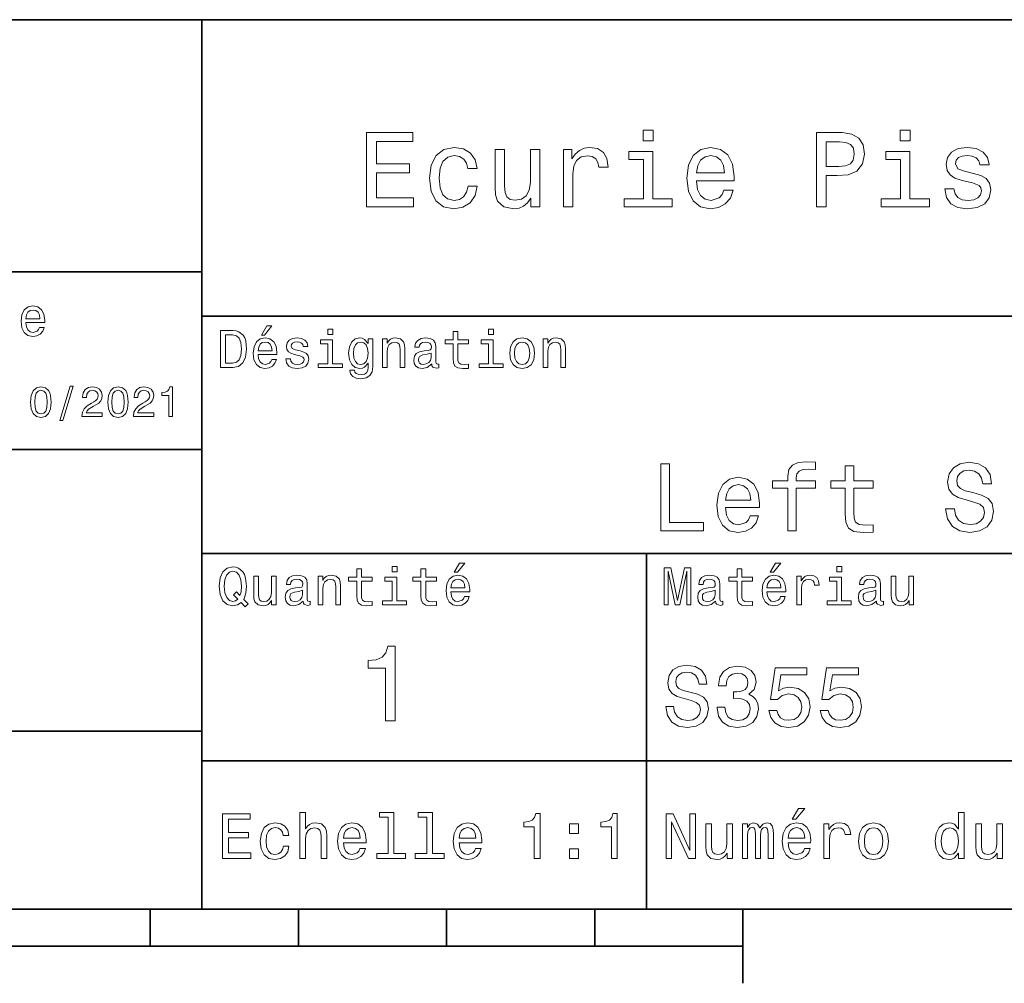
# Model space of a CAD drawing. Extents: x 0 to 297, y 0 to 210.
# Tile 6 of 8: x 150 to 216, y 5 to 70. Entities that reach past the tile are written whole.
import ezdxf

# ---------------------------------------------------------------- set-up
doc = ezdxf.new("R2010")
doc.units = 0

msp = doc.modelspace()

# ---------------------------------------------------------------- linework, layer by layer
at = {"color": 7, "lineweight": 35}
for p, q in [((97, 70), (287, 70)), ((162, 10), (162, 70)), ((97, 53), (162, 53)), ((162, 50), (287, 50)), ((97, 41), (162, 41)), ((162, 34), (287, 34)), ((97, 22), (162, 22)), ((162, 20), (287, 20)), ((10, 10), (287, 10)), ((97, 10), (287, 10)), ((98.5, 7.5), (198.5, 7.5))]:
    msp.add_line(p, q, dxfattribs=at)
at = {"color": 7, "lineweight": 35, "ltscale": 0.35}
msp.add_line((192, 20), (192, 34), dxfattribs=at)
at = {"color": 7, "lineweight": 35, "ltscale": 0.25}
msp.add_line((192, 10), (192, 20), dxfattribs=at)
at = {"color": 7, "lineweight": 35, "ltscale": 0.0625}
for p, q in [((158.5, 10), (158.5, 7.5)), ((168.5, 10), (168.5, 7.5)), ((178.5, 10), (178.5, 7.5)), ((188.5, 10), (188.5, 7.5))]:
    msp.add_line(p, q, dxfattribs=at)
at = {"color": 7, "lineweight": 35, "ltscale": 0.125}
msp.add_line((198.5, 10), (198.5, 5), dxfattribs=at)
at = {"color": 7, "lineweight": 13}
for points in [[(192.439484, 62.554031), (191.769455, 62.554031), (191.769455, 61.833572), (192.439484, 61.833572)], [(209.788177, 62.554031), (209.118149, 62.554031), (209.118149, 61.833572), (209.788177, 61.833572)], [(173.109512, 57.381123), (176.279541, 57.381123), (176.279541, 57.986309), (173.772339, 57.986309), (173.772339, 59.679394), (176.005768, 59.679394), (176.005768, 60.277374), (173.772339, 60.277374), (173.772339, 61.775936), (176.221893, 61.775936), (176.221893, 62.381123), (173.109512, 62.381123)], [(203.462524, 57.381123), (204.125351, 57.381123), (204.125351, 59.492073), (204.860229, 59.492073), (205.602295, 59.528095), (206.193085, 59.780258), (206.574921, 60.270172), (206.704605, 60.940201), (206.603745, 61.559795), (206.315552, 62.013687), (205.840057, 62.287464), (205.191635, 62.381123), (203.462524, 62.381123)], [(179.932281, 59.967579), (180.559082, 59.967579), (180.429398, 60.543945), (180.119598, 60.997837), (179.636887, 61.278816), (179.010086, 61.386887), (178.318436, 61.242794), (177.792511, 60.839336), (177.46109, 60.183716), (177.345825, 59.304752), (177.453888, 58.432995), (177.778091, 57.78458), (178.289627, 57.381123), (178.988464, 57.244236), (179.608063, 57.352303), (180.090775, 57.6549), (180.42218, 58.130402), (180.566284, 58.764408), (179.96109, 58.764408), (179.853027, 58.36095), (179.651291, 58.058357), (179.363113, 57.871037), (179.010086, 57.8134), (178.570602, 57.907059), (178.253601, 58.195244), (178.059082, 58.663544), (177.994232, 59.326366), (178.059082, 59.974781), (178.260803, 60.443081), (178.585007, 60.731266), (179.010086, 60.83213), (179.38472, 60.767288), (179.66571, 60.601585), (179.853027, 60.327808)], [(184.788177, 61.25), (184.154175, 61.25), (184.154175, 59.016571), (184.082123, 58.497837), (183.873199, 58.123196), (183.548996, 57.892651), (183.123917, 57.820602), (182.785294, 57.878242), (182.569168, 58.051151), (182.446686, 58.346542), (182.417862, 58.764408), (182.417862, 61.25), (181.783859, 61.25), (181.783859, 58.706772), (181.805481, 58.195244), (181.942368, 57.770172), (182.360229, 57.381123), (183.030258, 57.244236), (183.390488, 57.294666), (183.700287, 57.424351), (183.966858, 57.647694), (184.182999, 57.971901), (184.182999, 57.381123), (184.788177, 57.381123)], [(186.380402, 57.381123), (187.014404, 57.381123), (187.014404, 59.592937), (187.079254, 60.12608), (187.273773, 60.507923), (187.590775, 60.738472), (188.015854, 60.817722), (188.332855, 60.767288), (188.570602, 60.623199), (188.714691, 60.378242), (188.765121, 60.046829), (189.406342, 60.046829), (189.319885, 60.630402), (189.082123, 61.048271), (188.685883, 61.30043), (188.145538, 61.386887), (187.778091, 61.32925), (187.46109, 61.185158), (187.180115, 60.940201), (186.956772, 60.608788), (186.956772, 61.25), (186.380402, 61.25)], [(192.417862, 57.914265), (192.417862, 61.120316), (190.789627, 61.120316), (190.789627, 60.579971), (191.783859, 60.579971), (191.783859, 57.914265), (190.48703, 57.914265), (190.48703, 57.381123), (193.729111, 57.381123), (193.729111, 57.914265)], [(195.37175, 59.131844), (197.907776, 59.131844), (197.914978, 59.427231), (197.799713, 60.255764), (197.482712, 60.875359), (196.978378, 61.25), (196.30835, 61.386887), (195.65274, 61.242794), (195.148407, 60.839336), (194.824203, 60.183716), (194.708923, 59.319164), (194.817001, 58.432995), (195.141205, 57.78458), (195.638321, 57.381123), (196.286743, 57.244236), (196.848694, 57.337894), (197.309799, 57.582851), (197.648407, 57.971901), (197.842941, 58.490631), (197.216141, 58.490631), (197.086456, 58.20245), (196.899139, 57.986309), (196.365997, 57.8134), (195.955322, 57.892651), (195.645538, 58.14481), (195.443802, 58.555473), (195.37175, 59.110229)], [(205.01152, 61.76873), (205.443802, 61.725502), (205.760803, 61.588615), (205.94812, 61.336452), (206.01297, 60.940201), (205.940918, 60.522331), (205.746399, 60.270172), (205.414978, 60.140488), (204.96109, 60.104465), (204.125351, 60.104465), (204.125351, 61.76873)], [(209.766571, 57.914265), (209.766571, 61.120316), (208.138321, 61.120316), (208.138321, 60.579971), (209.132568, 60.579971), (209.132568, 57.914265), (207.835724, 57.914265), (207.835724, 57.381123), (211.077805, 57.381123), (211.077805, 57.914265)], [(214.060516, 59.636166), (213.44812, 59.780258), (212.994232, 59.945965), (212.842941, 60.28458), (212.886169, 60.522331), (213.03746, 60.695244), (213.282425, 60.803314), (213.635437, 60.846542), (213.97406, 60.803314), (214.240631, 60.67363), (214.413544, 60.479107), (214.485596, 60.219738), (215.105194, 60.219738), (215.105194, 60.23415), (214.997116, 60.70245), (214.701721, 61.069885), (214.240631, 61.30043), (213.635437, 61.386887), (213.023056, 61.30043), (212.57637, 61.062679), (212.29538, 60.709652), (212.208939, 60.262966), (212.273773, 59.830688), (212.475494, 59.528095), (212.806915, 59.311958), (213.289627, 59.16066), (213.995682, 58.987751), (214.427948, 58.807636), (214.543228, 58.663544), (214.586456, 58.447407), (214.521606, 58.180836), (214.348694, 57.979107), (214.067719, 57.849422), (213.693085, 57.806194), (213.296829, 57.849422), (213.008636, 58.000721), (212.814117, 58.245674), (212.734863, 58.584293), (212.122482, 58.584293), (212.223343, 58.007923), (212.518738, 57.590057), (212.98703, 57.337894), (213.635437, 57.244236), (214.312683, 57.337894), (214.809799, 57.590057), (215.112396, 57.993515), (215.220459, 58.519451), (215.141205, 58.973343), (214.917862, 59.283138), (214.55043, 59.484871)], [(195.37175, 59.664986), (195.451004, 60.162102), (195.645538, 60.529537), (195.940918, 60.75288), (196.329971, 60.83213), (196.711807, 60.75288), (197.007202, 60.529537), (197.187317, 60.162102), (197.252167, 59.664986)], [(150.121765, 49.565922), (151.389771, 49.565922), (151.393372, 49.713619), (151.335739, 50.127884), (151.177231, 50.437683), (150.925079, 50.625), (150.590057, 50.693443), (150.262253, 50.621399), (150.010086, 50.41967), (149.847977, 50.091862), (149.790344, 49.659584), (149.844376, 49.216499), (150.006485, 48.892292), (150.255051, 48.690563), (150.579254, 48.62212), (150.860229, 48.668949), (151.090775, 48.791428), (151.260086, 48.98595), (151.357346, 49.245319), (151.043945, 49.245319), (150.979111, 49.101227), (150.885452, 48.993156), (150.618881, 48.9067), (150.413544, 48.946327), (150.258652, 49.072407), (150.157776, 49.27774), (150.121765, 49.555115)], [(150.121765, 49.832493), (150.161377, 50.081055), (150.258652, 50.264771), (150.406342, 50.376442), (150.600861, 50.416069), (150.791794, 50.376442), (150.939484, 50.264771), (151.029541, 50.081055), (151.061966, 49.832493)], [(166.004318, 48.728386), (166.216858, 48.728386), (166.717575, 49.340778), (166.364548, 49.340778)], [(164.080688, 49.030979), (163.248566, 49.030979), (163.248566, 46.530979), (164.080688, 46.530979), (164.473343, 46.610229), (164.765137, 46.851585), (164.945251, 47.244236), (165.010086, 47.780979), (164.952454, 48.328529), (164.880402, 48.544666), (164.779541, 48.717579), (164.487747, 48.951729), (164.296829, 49.009365)], [(164.055481, 48.731987), (164.329254, 48.677952), (164.516571, 48.512245), (164.628235, 48.216858), (164.664261, 47.780979), (164.624634, 47.359509), (164.51297, 47.064121), (164.322052, 46.887608), (164.055481, 46.829971), (163.583572, 46.829971), (163.583572, 48.731987)], [(165.784576, 47.406338), (167.052597, 47.406338), (167.056198, 47.554035), (166.998566, 47.9683), (166.840057, 48.278099), (166.587891, 48.465416), (166.252884, 48.533859), (165.925079, 48.461815), (165.672913, 48.260086), (165.510803, 47.932278), (165.453171, 47.5), (165.507202, 47.056915), (165.669312, 46.732708), (165.917862, 46.530979), (166.242081, 46.462536), (166.523056, 46.509365), (166.753601, 46.631844), (166.922913, 46.826366), (167.020172, 47.085735), (166.706772, 47.085735), (166.641937, 46.941643), (166.548264, 46.833572), (166.281708, 46.747116), (166.07637, 46.786743), (165.921463, 46.912823), (165.820602, 47.118156), (165.784576, 47.395531)], [(168.623199, 47.658501), (168.317001, 47.730545), (168.090057, 47.8134), (168.014404, 47.982708), (168.036026, 48.101585), (168.111664, 48.188038), (168.234146, 48.242073), (168.41066, 48.263687), (168.579971, 48.242073), (168.713257, 48.177231), (168.799713, 48.079971), (168.835739, 47.950287), (169.145538, 47.950287), (169.145538, 47.957493), (169.091492, 48.191643), (168.943802, 48.375359), (168.713257, 48.490635), (168.41066, 48.533859), (168.104462, 48.490635), (167.881119, 48.371758), (167.740631, 48.195244), (167.697403, 47.971901), (167.729828, 47.755764), (167.830688, 47.604465), (167.996399, 47.496399), (168.237747, 47.42075), (168.590775, 47.334293), (168.806915, 47.244236), (168.864548, 47.172188), (168.886169, 47.064121), (168.853745, 46.930836), (168.767288, 46.829971), (168.626801, 46.765129), (168.439484, 46.743515), (168.241348, 46.765129), (168.09726, 46.840778), (168, 46.963257), (167.960373, 47.132565), (167.654175, 47.132565), (167.704605, 46.844379), (167.85231, 46.635445), (168.086456, 46.509365), (168.41066, 46.462536), (168.749283, 46.509365), (168.997833, 46.635445), (169.149139, 46.837173), (169.203171, 47.100143), (169.163544, 47.327087), (169.05188, 47.481987), (168.868149, 47.582851)], [(170.824203, 49.117435), (170.489197, 49.117435), (170.489197, 48.757202), (170.824203, 48.757202)], [(173.518738, 46.617435), (173.518738, 48.465416), (173.216141, 48.465416), (173.216141, 48.152016), (172.967575, 48.4366), (172.816284, 48.508644), (172.646973, 48.533859), (172.340775, 48.461815), (172.103027, 48.260086), (171.94812, 47.935879), (171.894089, 47.5), (171.94812, 47.060516), (172.103027, 46.736309), (172.340775, 46.530979), (172.646973, 46.462536), (172.819885, 46.487751), (172.963974, 46.552593), (173.216141, 46.826366), (173.216141, 46.552593), (173.187317, 46.336456), (173.108063, 46.181557), (172.956772, 46.091499), (172.729828, 46.059078), (172.531708, 46.080692), (172.391205, 46.134727), (172.30835, 46.228386), (172.283142, 46.354465), (171.976944, 46.354465), (171.976944, 46.340057), (172.023773, 46.109509), (172.167862, 45.9366), (172.398407, 45.824928), (172.711823, 45.785301), (173.086456, 45.839336), (173.335022, 45.990635), (173.47551, 46.253601)], [(174.181549, 46.530979), (174.498566, 46.530979), (174.498566, 47.647694), (174.530975, 47.903458), (174.635452, 48.090778), (174.797546, 48.206051), (175.013687, 48.249279), (175.1866, 48.213257), (175.294662, 48.115993), (175.348709, 47.953888), (175.366714, 47.737751), (175.366714, 46.530979), (175.683716, 46.530979), (175.683716, 47.802593), (175.669312, 48.058357), (175.604462, 48.270893), (175.391937, 48.465416), (175.060516, 48.533859), (174.876801, 48.508644), (174.721909, 48.440201), (174.588623, 48.324928), (174.484146, 48.170029), (174.484146, 48.465416), (174.181549, 48.465416)], [(177.499283, 46.783142), (177.499283, 46.772335), (177.517288, 46.649857), (177.57132, 46.5634), (177.798264, 46.494957), (177.974777, 46.523773), (177.974777, 46.76873), (177.899139, 46.757923), (177.798264, 46.804756), (177.780258, 46.948845), (177.780258, 47.950287), (177.73703, 48.206051), (177.610947, 48.386166), (177.391205, 48.494236), (177.081406, 48.533859), (176.778824, 48.490635), (176.555481, 48.368156), (176.414978, 48.177231), (176.368149, 47.925072), (176.368149, 47.903458), (176.65274, 47.903458), (176.677948, 48.054756), (176.757202, 48.162823), (176.886887, 48.227665), (177.070602, 48.25288), (177.247116, 48.234871), (177.373199, 48.180836), (177.448853, 48.087173), (177.47406, 47.957493), (177.459656, 47.806194), (177.402023, 47.730545), (177.257919, 47.694523), (176.987747, 47.665707), (176.677948, 47.600864), (176.458206, 47.485592), (176.328537, 47.305473), (176.28891, 47.038906), (176.324921, 46.801151), (176.4366, 46.624638), (176.616714, 46.512966), (176.86528, 46.473343), (177.200287, 46.548992)], [(178.943802, 48.130402), (178.943802, 47.161381), (178.965424, 46.84798), (179.066284, 46.631844), (179.268005, 46.505764), (179.610229, 46.462536), (179.984863, 46.480545), (179.984863, 46.754322), (179.71109, 46.732708), (179.46254, 46.761528), (179.329254, 46.851585), (179.271606, 47.00288), (179.260803, 47.215416), (179.260803, 48.130402), (179.984863, 48.130402), (179.984863, 48.400574), (179.260803, 48.400574), (179.260803, 48.966137), (178.943802, 48.966137), (178.943802, 48.400574), (178.396255, 48.400574), (178.396255, 48.130402)], [(181.667145, 49.117435), (181.332138, 49.117435), (181.332138, 48.757202), (181.667145, 48.757202)], [(182.762253, 47.496399), (182.819885, 47.056915), (182.985596, 46.732708), (183.248566, 46.530979), (183.601593, 46.462536), (183.951004, 46.530979), (184.213974, 46.729107), (184.379684, 47.053314), (184.440918, 47.496399), (184.379684, 47.935879), (184.213974, 48.263687), (183.951004, 48.461815), (183.601593, 48.533859), (183.248566, 48.461815), (182.985596, 48.260086), (182.819885, 47.935879)], [(185.024506, 46.530979), (185.341492, 46.530979), (185.341492, 47.647694), (185.373917, 47.903458), (185.478394, 48.090778), (185.640488, 48.206051), (185.856628, 48.249279), (186.029541, 48.213257), (186.137604, 48.115993), (186.19165, 47.953888), (186.209656, 47.737751), (186.209656, 46.530979), (186.526657, 46.530979), (186.526657, 47.802593), (186.512253, 48.058357), (186.447403, 48.270893), (186.234879, 48.465416), (185.903458, 48.533859), (185.719742, 48.508644), (185.56485, 48.440201), (185.431564, 48.324928), (185.327087, 48.170029), (185.327087, 48.465416), (185.024506, 48.465416)], [(165.784576, 47.672909), (165.824203, 47.921471), (165.921463, 48.105186), (166.069168, 48.216858), (166.263687, 48.256485), (166.454605, 48.216858), (166.60231, 48.105186), (166.692368, 47.921471), (166.724777, 47.672909)], [(170.8134, 46.79755), (170.8134, 48.400574), (169.999283, 48.400574), (169.999283, 48.130402), (170.496399, 48.130402), (170.496399, 46.79755), (169.847977, 46.79755), (169.847977, 46.530979), (171.469025, 46.530979), (171.469025, 46.79755)], [(172.221909, 47.5), (172.254318, 47.820606), (172.351593, 48.058357), (172.502884, 48.198845), (172.704605, 48.249279), (172.917145, 48.198845), (173.075653, 48.058357), (173.172913, 47.820606), (173.208939, 47.5), (173.172913, 47.172188), (173.075653, 46.938038), (172.917145, 46.793949), (172.704605, 46.747116), (172.502884, 46.793949), (172.351593, 46.938038), (172.254318, 47.175793)], [(181.656342, 46.79755), (181.656342, 48.400574), (180.842224, 48.400574), (180.842224, 48.130402), (181.33934, 48.130402), (181.33934, 46.79755), (180.690918, 46.79755), (180.690918, 46.530979), (182.311966, 46.530979), (182.311966, 46.79755)], [(183.086456, 47.5), (183.118881, 47.824207), (183.219742, 48.058357), (183.381851, 48.20245), (183.601593, 48.25288), (183.817719, 48.20245), (183.979828, 48.061958), (184.080688, 47.824207), (184.116714, 47.5), (184.080688, 47.172188), (183.979828, 46.934437), (183.817719, 46.790344), (183.601593, 46.743515), (183.381851, 46.790344), (183.219742, 46.934437), (183.118881, 47.172188)], [(177.463257, 47.208214), (177.420029, 47.020893), (177.304749, 46.876801), (177.131851, 46.783142), (176.919312, 46.750721), (176.782425, 46.76873), (176.68515, 46.826366), (176.623917, 46.927231), (176.605911, 47.067722), (176.620316, 47.193802), (176.677948, 47.283859), (176.908508, 47.384727), (177.200287, 47.427952), (177.463257, 47.514408)], [(150.438049, 44.201729), (150.481277, 43.749279), (150.616714, 43.426514), (150.832855, 43.230549), (151.132568, 43.167149), (151.429398, 43.230549), (151.645538, 43.426514), (151.778107, 43.749279), (151.824219, 44.201729), (151.778107, 44.651299), (151.723343, 44.829971), (151.645538, 44.976948), (151.429398, 45.172913), (151.132568, 45.239193), (150.832855, 45.172913), (150.616714, 44.974064), (150.481277, 44.651299)], [(152.417877, 42.956772), (152.616714, 42.956772), (153.314133, 45.279541), (153.112396, 45.279541)], [(153.899139, 43.224785), (155.273773, 43.224785), (155.273773, 43.472622), (154.187317, 43.472622), (154.247849, 43.60807), (154.351593, 43.720463), (154.671478, 43.925072), (154.841507, 44.011528), (155.031708, 44.135448), (155.167145, 44.279541), (155.244965, 44.44957), (155.273773, 44.642651), (155.224792, 44.884727), (155.08934, 45.074928), (154.881851, 45.195965), (154.613831, 45.239193), (154.337173, 45.190201), (154.126801, 45.054756), (153.991364, 44.838619), (153.945251, 44.553314), (153.945251, 44.51297), (154.207504, 44.51297), (154.207504, 44.536022), (154.233429, 44.731991), (154.311249, 44.876083), (154.435165, 44.9683), (154.599426, 45), (154.766571, 44.971184), (154.890488, 44.899136), (154.971191, 44.786743), (155, 44.645535), (154.979828, 44.51297), (154.925079, 44.400578), (154.832855, 44.302593), (154.706055, 44.216141), (154.536026, 44.12392), (154.253601, 43.945248), (154.054764, 43.755043), (153.9366, 43.524498), (153.899139, 43.233429)], [(155.642654, 44.201729), (155.685883, 43.749279), (155.821335, 43.426514), (156.037476, 43.230549), (156.337173, 43.167149), (156.634003, 43.230549), (156.850143, 43.426514), (156.982712, 43.749279), (157.028824, 44.201729), (156.982712, 44.651299), (156.927963, 44.829971), (156.850143, 44.976948), (156.634003, 45.172913), (156.337173, 45.239193), (156.037476, 45.172913), (155.821335, 44.974064), (155.685883, 44.651299)], [(157.368881, 43.224785), (158.743515, 43.224785), (158.743515, 43.472622), (157.657059, 43.472622), (157.71759, 43.60807), (157.821335, 43.720463), (158.14122, 43.925072), (158.311249, 44.011528), (158.50145, 44.135448), (158.636887, 44.279541), (158.714706, 44.44957), (158.743515, 44.642651), (158.694534, 44.884727), (158.559082, 45.074928), (158.351593, 45.195965), (158.083572, 45.239193), (157.806915, 45.190201), (157.596542, 45.054756), (157.461105, 44.838619), (157.414993, 44.553314), (157.414993, 44.51297), (157.677231, 44.51297), (157.677231, 44.536022), (157.703171, 44.731991), (157.780991, 44.876083), (157.904907, 44.9683), (158.069168, 45), (158.236313, 44.971184), (158.360229, 44.899136), (158.440918, 44.786743), (158.469742, 44.645535), (158.44957, 44.51297), (158.394821, 44.400578), (158.302597, 44.302593), (158.175797, 44.216141), (158.005768, 44.12392), (157.723343, 43.945248), (157.524506, 43.755043), (157.406342, 43.524498), (157.368881, 43.233429)], [(159.755051, 43.224785), (160.017288, 43.224785), (160.017288, 45.239193), (159.821335, 45.239193), (159.769455, 45.0634), (159.66571, 44.945248), (159.507202, 44.876083), (159.288193, 44.853027), (159.288193, 44.648415), (159.755051, 44.648415)], [(150.714706, 44.201729), (150.737762, 44.550434), (150.809799, 44.801155), (150.939484, 44.948128), (151.132568, 45), (151.322769, 44.948128), (151.452454, 44.801155), (151.524506, 44.550434), (151.547562, 44.201729), (151.524506, 43.850143), (151.452454, 43.599426), (151.322769, 43.45245), (151.132568, 43.403458), (150.939484, 43.45245), (150.809799, 43.599426), (150.737762, 43.850143)], [(155.919312, 44.201729), (155.942368, 44.550434), (156.01442, 44.801155), (156.144104, 44.948128), (156.337173, 45), (156.527374, 44.948128), (156.657059, 44.801155), (156.729111, 44.550434), (156.752167, 44.201729), (156.729111, 43.850143), (156.657059, 43.599426), (156.527374, 43.45245), (156.337173, 43.403458), (156.144104, 43.45245), (156.01442, 43.599426), (155.942368, 43.850143)], [(192.956055, 35.530258), (195.847977, 35.530258), (195.847977, 36.074928), (193.552597, 36.074928), (193.552597, 40.030258), (192.956055, 40.030258)], [(201.528091, 38.409222), (201.528091, 35.530258), (202.098694, 35.530258), (202.098694, 38.409222), (203.395538, 38.409222), (203.395538, 38.895531), (202.098694, 38.895531), (202.098694, 39.109509), (202.144089, 39.368874), (202.293228, 39.543945), (202.546112, 39.647694), (202.909225, 39.6866), (203.395538, 39.66066), (203.395538, 40.153458), (202.779541, 40.185879), (202.221893, 40.127522), (201.832855, 39.95245), (201.599426, 39.647694), (201.528091, 39.213257), (201.528091, 38.895531), (200.484146, 38.895531), (200.484146, 38.409222)], [(205.405609, 38.409222), (205.405609, 36.664986), (205.444519, 36.100864), (205.626083, 35.711815), (205.989197, 35.484871), (206.605179, 35.407059), (207.279541, 35.43948), (207.279541, 35.932274), (206.786743, 35.893372), (206.33934, 35.945244), (206.099426, 36.107349), (205.995682, 36.379681), (205.976227, 36.762245), (205.976227, 38.409222), (207.279541, 38.409222), (207.279541, 38.895531), (205.976227, 38.895531), (205.976227, 39.913544), (205.405609, 39.913544), (205.405609, 38.895531), (204.420029, 38.895531), (204.420029, 38.409222)], [(212.765121, 37.015129), (212.175064, 37.015129), (212.304749, 36.327808), (212.628967, 35.822044), (213.128235, 35.517288), (213.802597, 35.407059), (214.470459, 35.510807), (214.969742, 35.796108), (215.28746, 36.243515), (215.404175, 36.833572), (215.306915, 37.365273), (215.034576, 37.708931), (214.593658, 37.935879), (214.003601, 38.104465), (213.497833, 38.227665), (213.167145, 38.370316), (212.979111, 38.577808), (212.920746, 38.902016), (212.979111, 39.193802), (213.14769, 39.414265), (213.407059, 39.5634), (213.763687, 39.615273), (214.126801, 39.55043), (214.412109, 39.375359), (214.600143, 39.083572), (214.690918, 38.688038), (215.280975, 38.688038), (215.280975, 38.701008), (215.177231, 39.310516), (214.872482, 39.764408), (214.392654, 40.049709), (213.744232, 40.146973), (213.16066, 40.049709), (212.706772, 39.777374), (212.414978, 39.355907), (212.311234, 38.811237), (212.395538, 38.324928), (212.641937, 37.994236), (213.030975, 37.773773), (213.562683, 37.605186), (214.087891, 37.456051), (214.483429, 37.3134), (214.723343, 37.105907), (214.807632, 36.76873), (214.729828, 36.425072), (214.528809, 36.165707), (214.22406, 36.003601), (213.828522, 35.951729), (213.387604, 36.023052), (213.05043, 36.230545), (212.836456, 36.567722)], [(197.332855, 37.105907), (199.615265, 37.105907), (199.62175, 37.371758), (199.518005, 38.117435), (199.232712, 38.675072), (198.778809, 39.012245), (198.175797, 39.135445), (197.585739, 39.005764), (197.131836, 38.642651), (196.840057, 38.052593), (196.736313, 37.274494), (196.833572, 36.476944), (197.125351, 35.893372), (197.572769, 35.530258), (198.156342, 35.407059), (198.662094, 35.491352), (199.077087, 35.711815), (199.381836, 36.061958), (199.556915, 36.528816), (198.992798, 36.528816), (198.876083, 36.269451), (198.707489, 36.074928), (198.227661, 35.919308), (197.858063, 35.990631), (197.579254, 36.217579), (197.39769, 36.587173), (197.332855, 37.086452)], [(197.332855, 37.585735), (197.404175, 38.033138), (197.579254, 38.363831), (197.845093, 38.564842), (198.195236, 38.636166), (198.53891, 38.564842), (198.804749, 38.363831), (198.966858, 38.033138), (199.025208, 37.585735)], [(179.015854, 32.728386), (179.228394, 32.728386), (179.729111, 33.340778), (179.376083, 33.340778)], [(200.341492, 32.728386), (200.554031, 32.728386), (201.054749, 33.340778), (200.701736, 33.340778)], [(164.642654, 30.685879), (164.916428, 30.401297), (165.107346, 30.592218), (164.811966, 30.894812), (164.963257, 31.305475), (165.010086, 31.780979), (164.941635, 32.339336), (164.862396, 32.56628), (164.757919, 32.753601), (164.46254, 33.009365), (164.282425, 33.074207), (164.08429, 33.099422), (163.702454, 33.009365), (163.41066, 32.757202), (163.223343, 32.342937), (163.158508, 31.780979), (163.223343, 31.219019), (163.407059, 30.804754), (163.698853, 30.54899), (164.08429, 30.462536), (164.39769, 30.520172)], [(164.41571, 30.916426), (164.260803, 30.801151), (164.08429, 30.765129), (163.850143, 30.829971), (163.666428, 31.024494), (163.543945, 31.341497), (163.504318, 31.780979), (163.543945, 32.216858), (163.662827, 32.537464), (163.846542, 32.731987), (164.08429, 32.80043), (164.318451, 32.731987), (164.502167, 32.533859), (164.621033, 32.213257), (164.664261, 31.780979), (164.631851, 31.40634), (164.5634, 31.150576), (164.329254, 31.395533), (164.13472, 31.211815)], [(172.438034, 32.130402), (172.438034, 31.161383), (172.459656, 30.847982), (172.560516, 30.631844), (172.762253, 30.505762), (173.104462, 30.462536), (173.479111, 30.480547), (173.479111, 30.754322), (173.205338, 30.732708), (172.956772, 30.761526), (172.823486, 30.851583), (172.765854, 31.002882), (172.755035, 31.215418), (172.755035, 32.130402), (173.479111, 32.130402), (173.479111, 32.400574), (172.755035, 32.400574), (172.755035, 32.966137), (172.438034, 32.966137), (172.438034, 32.400574), (171.890488, 32.400574), (171.890488, 32.130402)], [(175.161377, 33.117435), (174.82637, 33.117435), (174.82637, 32.757202), (175.161377, 32.757202)], [(176.775223, 32.130402), (176.775223, 31.161383), (176.796829, 30.847982), (176.89769, 30.631844), (177.099426, 30.505762), (177.44165, 30.462536), (177.816284, 30.480547), (177.816284, 30.754322), (177.542511, 30.732708), (177.293945, 30.761526), (177.16066, 30.851583), (177.103027, 31.002882), (177.092224, 31.215418), (177.092224, 32.130402), (177.816284, 32.130402), (177.816284, 32.400574), (177.092224, 32.400574), (177.092224, 32.966137), (176.775223, 32.966137), (176.775223, 32.400574), (176.227661, 32.400574), (176.227661, 32.130402)], [(193.183716, 30.530979), (193.46109, 30.530979), (193.46109, 32.80043), (193.929398, 30.530979), (194.239197, 30.530979), (194.703888, 32.80043), (194.703888, 30.530979), (194.984863, 30.530979), (194.984863, 33.030979), (194.545395, 33.030979), (194.08429, 30.826368), (193.626801, 33.030979), (193.183716, 33.030979)], [(198.100861, 32.130402), (198.100861, 31.161383), (198.122482, 30.847982), (198.223343, 30.631844), (198.425079, 30.505762), (198.767288, 30.462536), (199.141937, 30.480547), (199.141937, 30.754322), (198.868149, 30.732708), (198.619598, 30.761526), (198.486313, 30.851583), (198.42868, 31.002882), (198.417862, 31.215418), (198.417862, 32.130402), (199.141937, 32.130402), (199.141937, 32.400574), (198.417862, 32.400574), (198.417862, 32.966137), (198.100861, 32.966137), (198.100861, 32.400574), (197.553314, 32.400574), (197.553314, 32.130402)], [(205.161377, 33.117435), (204.82637, 33.117435), (204.82637, 32.757202), (205.161377, 32.757202)], [(166.998566, 32.465416), (166.681549, 32.465416), (166.681549, 31.348703), (166.645538, 31.089336), (166.541061, 30.902016), (166.378967, 30.786743), (166.166428, 30.750719), (165.997116, 30.779539), (165.889053, 30.865993), (165.827805, 31.013687), (165.8134, 31.222622), (165.8134, 32.465416), (165.496399, 32.465416), (165.496399, 31.193804), (165.507202, 30.93804), (165.575653, 30.725504), (165.784576, 30.530979), (166.119598, 30.462536), (166.299713, 30.487751), (166.454605, 30.552593), (166.587891, 30.664265), (166.695969, 30.826368), (166.695969, 30.530979), (166.998566, 30.530979)], [(168.824921, 30.78314), (168.824921, 30.772333), (168.842941, 30.649855), (168.896973, 30.5634), (169.123917, 30.494957), (169.30043, 30.523775), (169.30043, 30.768732), (169.224777, 30.757925), (169.123917, 30.804754), (169.105911, 30.948847), (169.105911, 31.950287), (169.062683, 32.206051), (168.9366, 32.386166), (168.716858, 32.494236), (168.407059, 32.533859), (168.104462, 32.490635), (167.881119, 32.368156), (167.740631, 32.177231), (167.693802, 31.925072), (167.693802, 31.903458), (167.978394, 31.903458), (168.003601, 32.054756), (168.082855, 32.162823), (168.21254, 32.227665), (168.396255, 32.25288), (168.572769, 32.234871), (168.698853, 32.180836), (168.77449, 32.087173), (168.799713, 31.957493), (168.785309, 31.806194), (168.727661, 31.730547), (168.583572, 31.694523), (168.3134, 31.665705), (168.003601, 31.600864), (167.783859, 31.48559), (167.654175, 31.305475), (167.614548, 31.038904), (167.650574, 30.801151), (167.762253, 30.62464), (167.942368, 30.512968), (168.190918, 30.473343), (168.52594, 30.54899)], [(169.844376, 30.530979), (170.161377, 30.530979), (170.161377, 31.647694), (170.193802, 31.903458), (170.298279, 32.090778), (170.460373, 32.206051), (170.676514, 32.249279), (170.849426, 32.213257), (170.957489, 32.115993), (171.011536, 31.95389), (171.029541, 31.737751), (171.029541, 30.530979), (171.346542, 30.530979), (171.346542, 31.802593), (171.332138, 32.058357), (171.267288, 32.270893), (171.054749, 32.465416), (170.723343, 32.533859), (170.539627, 32.508644), (170.38472, 32.440201), (170.251434, 32.324928), (170.146973, 32.170029), (170.146973, 32.465416), (169.844376, 32.465416)], [(175.150574, 30.79755), (175.150574, 32.400574), (174.336456, 32.400574), (174.336456, 32.130402), (174.833572, 32.130402), (174.833572, 30.79755), (174.185165, 30.79755), (174.185165, 30.530979), (175.806198, 30.530979), (175.806198, 30.79755)], [(178.796112, 31.40634), (180.064117, 31.40634), (180.067719, 31.554033), (180.010086, 31.9683), (179.851593, 32.278099), (179.599426, 32.465416), (179.264404, 32.533859), (178.9366, 32.461815), (178.684433, 32.260086), (178.522339, 31.932276), (178.464691, 31.5), (178.518738, 31.056915), (178.680832, 30.732708), (178.929398, 30.530979), (179.253601, 30.462536), (179.534576, 30.509365), (179.765137, 30.631844), (179.934433, 30.826368), (180.031708, 31.085733), (179.718292, 31.085733), (179.653458, 30.941643), (179.559799, 30.833572), (179.293228, 30.747118), (179.087891, 30.786743), (178.932999, 30.912823), (178.832138, 31.118155), (178.796112, 31.395533)], [(178.796112, 31.672911), (178.835739, 31.921469), (178.932999, 32.105186), (179.080688, 32.216858), (179.275208, 32.256485), (179.466141, 32.216858), (179.613831, 32.105186), (179.703888, 31.921469), (179.736313, 31.672911)], [(196.656342, 30.78314), (196.656342, 30.772333), (196.674347, 30.649855), (196.728394, 30.5634), (196.955338, 30.494957), (197.131851, 30.523775), (197.131851, 30.768732), (197.056198, 30.757925), (196.955338, 30.804754), (196.937317, 30.948847), (196.937317, 31.950287), (196.894089, 32.206051), (196.768005, 32.386166), (196.548264, 32.494236), (196.23848, 32.533859), (195.935883, 32.490635), (195.71254, 32.368156), (195.572052, 32.177231), (195.525223, 31.925072), (195.525223, 31.903458), (195.809799, 31.903458), (195.835022, 32.054756), (195.914261, 32.162823), (196.043945, 32.227665), (196.227661, 32.25288), (196.404175, 32.234871), (196.530258, 32.180836), (196.605911, 32.087173), (196.631119, 31.957493), (196.616714, 31.806194), (196.559082, 31.730547), (196.414978, 31.694523), (196.144806, 31.665705), (195.835022, 31.600864), (195.61528, 31.48559), (195.485596, 31.305475), (195.445969, 31.038904), (195.481995, 30.801151), (195.593658, 30.62464), (195.773773, 30.512968), (196.022339, 30.473343), (196.357346, 30.54899)], [(200.121765, 31.40634), (201.389771, 31.40634), (201.393372, 31.554033), (201.335739, 31.9683), (201.177231, 32.278099), (200.925079, 32.465416), (200.590057, 32.533859), (200.262253, 32.461815), (200.010086, 32.260086), (199.847977, 31.932276), (199.790344, 31.5), (199.844376, 31.056915), (200.006485, 30.732708), (200.255051, 30.530979), (200.579254, 30.462536), (200.860229, 30.509365), (201.090775, 30.631844), (201.260086, 30.826368), (201.357346, 31.085733), (201.043945, 31.085733), (200.979111, 30.941643), (200.885452, 30.833572), (200.618881, 30.747118), (200.413544, 30.786743), (200.258652, 30.912823), (200.157776, 31.118155), (200.121765, 31.395533)], [(200.121765, 31.672911), (200.161377, 31.921469), (200.258652, 32.105186), (200.406342, 32.216858), (200.600861, 32.256485), (200.791794, 32.216858), (200.939484, 32.105186), (201.029541, 31.921469), (201.061966, 31.672911)], [(202.131851, 30.530979), (202.448853, 30.530979), (202.448853, 31.636887), (202.481262, 31.903458), (202.578537, 32.094379), (202.73703, 32.209652), (202.94957, 32.249279), (203.108063, 32.224064), (203.226944, 32.152016), (203.298996, 32.029537), (203.324203, 31.863832), (203.644806, 31.863832), (203.601593, 32.155621), (203.482712, 32.364552), (203.284576, 32.490635), (203.014404, 32.533859), (202.830688, 32.505043), (202.672195, 32.432995), (202.531708, 32.310516), (202.420029, 32.144814), (202.420029, 32.465416), (202.131851, 32.465416)], [(205.150574, 30.79755), (205.150574, 32.400574), (204.336456, 32.400574), (204.336456, 32.130402), (204.833572, 32.130402), (204.833572, 30.79755), (204.185165, 30.79755), (204.185165, 30.530979), (205.806198, 30.530979), (205.806198, 30.79755)], [(207.499283, 30.78314), (207.499283, 30.772333), (207.517288, 30.649855), (207.57132, 30.5634), (207.798264, 30.494957), (207.974777, 30.523775), (207.974777, 30.768732), (207.899139, 30.757925), (207.798264, 30.804754), (207.780258, 30.948847), (207.780258, 31.950287), (207.73703, 32.206051), (207.610947, 32.386166), (207.391205, 32.494236), (207.081406, 32.533859), (206.778824, 32.490635), (206.555481, 32.368156), (206.414978, 32.177231), (206.368149, 31.925072), (206.368149, 31.903458), (206.65274, 31.903458), (206.677948, 32.054756), (206.757202, 32.162823), (206.886887, 32.227665), (207.070602, 32.25288), (207.247116, 32.234871), (207.373199, 32.180836), (207.448853, 32.087173), (207.47406, 31.957493), (207.459656, 31.806194), (207.402023, 31.730547), (207.257919, 31.694523), (206.987747, 31.665705), (206.677948, 31.600864), (206.458206, 31.48559), (206.328537, 31.305475), (206.28891, 31.038904), (206.324921, 30.801151), (206.4366, 30.62464), (206.616714, 30.512968), (206.86528, 30.473343), (207.200287, 30.54899)], [(210.010086, 32.465416), (209.693085, 32.465416), (209.693085, 31.348703), (209.657059, 31.089336), (209.552597, 30.902016), (209.390488, 30.786743), (209.177948, 30.750719), (209.008636, 30.779539), (208.900574, 30.865993), (208.83934, 31.013687), (208.824921, 31.222622), (208.824921, 32.465416), (208.507919, 32.465416), (208.507919, 31.193804), (208.518738, 30.93804), (208.587173, 30.725504), (208.796112, 30.530979), (209.131119, 30.462536), (209.311234, 30.487751), (209.466141, 30.552593), (209.599426, 30.664265), (209.707489, 30.826368), (209.707489, 30.530979), (210.010086, 30.530979)], [(168.78891, 31.208212), (168.745682, 31.020893), (168.630402, 30.876801), (168.457489, 30.78314), (168.244965, 30.750719), (168.108063, 30.768732), (168.010803, 30.826368), (167.94957, 30.927233), (167.931549, 31.067722), (167.945969, 31.193804), (168.003601, 31.283861), (168.234146, 31.384726), (168.52594, 31.427954), (168.78891, 31.514408)], [(196.620316, 31.208212), (196.577087, 31.020893), (196.461823, 30.876801), (196.28891, 30.78314), (196.07637, 30.750719), (195.939484, 30.768732), (195.842224, 30.826368), (195.780975, 30.927233), (195.76297, 31.067722), (195.777374, 31.193804), (195.835022, 31.283861), (196.065567, 31.384726), (196.357346, 31.427954), (196.620316, 31.514408)], [(207.463257, 31.208212), (207.420029, 31.020893), (207.304749, 30.876801), (207.131851, 30.78314), (206.919312, 30.750719), (206.782425, 30.768732), (206.68515, 30.826368), (206.623917, 30.927233), (206.605911, 31.067722), (206.620316, 31.193804), (206.677948, 31.283861), (206.908508, 31.384726), (207.200287, 31.427954), (207.463257, 31.514408)], [(174.370316, 22.700289), (175.025925, 22.700289), (175.025925, 27.736313), (174.536011, 27.736313), (174.406326, 27.296831), (174.146973, 27.001442), (173.750717, 26.828531), (173.203171, 26.770893), (173.203171, 26.259367), (174.370316, 26.259367)], [(193.824203, 23.680117), (193.299713, 23.680117), (193.414978, 23.069164), (193.703171, 22.619596), (194.146973, 22.348703), (194.746399, 22.250721), (195.340057, 22.342941), (195.783859, 22.596542), (196.066284, 22.994238), (196.170029, 23.518732), (196.083572, 23.991356), (195.841492, 24.296831), (195.44957, 24.49856), (194.925079, 24.648417), (194.47551, 24.757925), (194.181549, 24.884727), (194.014404, 25.069164), (193.96254, 25.357349), (194.014404, 25.616714), (194.164261, 25.812681), (194.394806, 25.945246), (194.711823, 25.991356), (195.034576, 25.933718), (195.288177, 25.778099), (195.455338, 25.518732), (195.536026, 25.167149), (196.060516, 25.167149), (196.060516, 25.178675), (195.968292, 25.720463), (195.697403, 26.12392), (195.270889, 26.377522), (194.694519, 26.463978), (194.175797, 26.377522), (193.772339, 26.135448), (193.51297, 25.760807), (193.420746, 25.276657), (193.495682, 24.844381), (193.714691, 24.550434), (194.060516, 24.354467), (194.533142, 24.204613), (195, 24.072046), (195.351578, 23.945246), (195.564835, 23.760807), (195.639771, 23.461096), (195.570602, 23.155621), (195.391937, 22.925074), (195.121033, 22.780981), (194.769455, 22.734871), (194.377518, 22.798271), (194.077805, 22.98271), (193.887604, 23.282421)], [(196.752167, 23.616716), (196.752167, 23.57637), (196.844376, 23.023056), (197.11528, 22.60807), (197.541794, 22.342941), (198.106628, 22.244957), (198.706055, 22.342941), (199.155624, 22.596542), (199.443802, 23), (199.547546, 23.518732), (199.501434, 23.858791), (199.374634, 24.135448), (199.167145, 24.348703), (198.890488, 24.504324), (199.265137, 24.815563), (199.39769, 25.311239), (199.311234, 25.760807), (199.0634, 26.100864), (198.659943, 26.314121), (198.106628, 26.38905), (197.587891, 26.296831), (197.190201, 26.043228), (196.930832, 25.639771), (196.844376, 25.103746), (196.844376, 25.063402), (197.357346, 25.063402), (197.403458, 25.432278), (197.553314, 25.697407), (197.795395, 25.858791), (198.135452, 25.916428), (198.435165, 25.870317), (198.654175, 25.749281), (198.786743, 25.553314), (198.838623, 25.288185), (198.786743, 25.005764), (198.648422, 24.815563), (198.406342, 24.700289), (198.077805, 24.665707), (197.853027, 24.671471), (197.853027, 24.216139), (198.135452, 24.227667), (198.498566, 24.175793), (198.769455, 24.037464), (198.930832, 23.812681), (198.98848, 23.518732), (198.925079, 23.184439), (198.757919, 22.9366), (198.492798, 22.780981), (198.141205, 22.729107), (197.778091, 22.786745), (197.51297, 22.959656), (197.345825, 23.236313), (197.282425, 23.616716)], [(200.244965, 23.40346), (200.371765, 22.930836), (200.654175, 22.56196), (201.069168, 22.331413), (201.599426, 22.244957), (202.181549, 22.348703), (202.636887, 22.631124), (202.925079, 23.080692), (203.034576, 23.657061), (202.9366, 24.193085), (202.659943, 24.613834), (202.227661, 24.884727), (201.668594, 24.98271), (201.236313, 24.913546), (200.902023, 24.723343), (201.0634, 25.801153), (202.815567, 25.801153), (202.815567, 26.273777), (200.677231, 26.273777), (200.360229, 24.152739), (200.82132, 24.152739), (201.155624, 24.423632), (201.582138, 24.521614), (201.951004, 24.458214), (202.233429, 24.273777), (202.412109, 23.991356), (202.47551, 23.628242), (202.412109, 23.265131), (202.227661, 22.98271), (201.945251, 22.804035), (201.582138, 22.740635), (201.276657, 22.780981), (201.040344, 22.913546), (200.867432, 23.121038), (200.780975, 23.40346)], [(203.714691, 23.40346), (203.841492, 22.930836), (204.123917, 22.56196), (204.53891, 22.331413), (205.069168, 22.244957), (205.651291, 22.348703), (206.106628, 22.631124), (206.394806, 23.080692), (206.504318, 23.657061), (206.406342, 24.193085), (206.129684, 24.613834), (205.697403, 24.884727), (205.138336, 24.98271), (204.706055, 24.913546), (204.371765, 24.723343), (204.533142, 25.801153), (206.285309, 25.801153), (206.285309, 26.273777), (204.146973, 26.273777), (203.829971, 24.152739), (204.291061, 24.152739), (204.625366, 24.423632), (205.05188, 24.521614), (205.420746, 24.458214), (205.703171, 24.273777), (205.881851, 23.991356), (205.945251, 23.628242), (205.881851, 23.265131), (205.697403, 22.98271), (205.414978, 22.804035), (205.05188, 22.740635), (204.746399, 22.780981), (204.510086, 22.913546), (204.337173, 23.121038), (204.250717, 23.40346)], [(201.809799, 16.065563), (202.06485, 16.065563), (202.66571, 16.800432), (202.242081, 16.800432)], [(163.393372, 13.428675), (165.295395, 13.428675), (165.295395, 13.791787), (163.791061, 13.791787), (163.791061, 14.807637), (165.131119, 14.807637), (165.131119, 15.166427), (163.791061, 15.166427), (163.791061, 16.065563), (165.260803, 16.065563), (165.260803, 16.428675), (163.393372, 16.428675)], [(168.610947, 13.428675), (168.991348, 13.428675), (168.991348, 14.768732), (169.030258, 15.075649), (169.155624, 15.300432), (169.350143, 15.438761), (169.609512, 15.490635), (169.817001, 15.447407), (169.946686, 15.330692), (170.011536, 15.136168), (170.033142, 14.876801), (170.033142, 13.428675), (170.413544, 13.428675), (170.413544, 14.954612), (170.396255, 15.261528), (170.318451, 15.516571), (170.0634, 15.75), (169.66571, 15.832133), (169.44957, 15.801874), (169.263687, 15.719741), (169.108063, 15.590058), (168.991348, 15.412825), (168.991348, 16.532421), (168.610947, 16.532421)], [(174.572052, 16.212536), (174.572052, 13.748559), (173.789627, 13.748559), (173.789627, 13.428675), (175.730545, 13.428675), (175.730545, 13.748559), (174.952454, 13.748559), (174.952454, 16.532421), (173.97551, 16.532421), (173.97551, 16.212536)], [(177.174347, 16.212536), (177.174347, 13.748559), (176.391937, 13.748559), (176.391937, 13.428675), (178.332855, 13.428675), (178.332855, 13.748559), (177.554749, 13.748559), (177.554749, 16.532421), (176.577805, 16.532421), (176.577805, 16.212536)], [(184.416412, 13.428675), (184.809784, 13.428675), (184.809784, 16.450289), (184.515839, 16.450289), (184.438034, 16.1866), (184.28241, 16.009367), (184.044662, 15.905621), (183.716125, 15.871038), (183.716125, 15.564121), (184.416412, 15.564121)], [(189.621033, 13.428675), (190.014404, 13.428675), (190.014404, 16.450289), (189.720459, 16.450289), (189.642639, 16.1866), (189.48703, 16.009367), (189.249268, 15.905621), (188.920746, 15.871038), (188.920746, 15.564121), (189.621033, 15.564121)], [(193.315567, 13.428675), (193.674347, 13.428675), (193.674347, 15.888329), (194.824203, 13.428675), (195.286743, 13.428675), (195.286743, 16.428675), (194.92363, 16.428675), (194.92363, 13.969021), (193.786743, 16.428675), (193.315567, 16.428675)], [(213.048996, 13.787464), (213.048996, 13.428675), (213.429398, 13.428675), (213.429398, 16.532421), (213.053314, 16.532421), (213.053314, 15.395534), (212.763687, 15.724064), (212.586456, 15.801874), (212.383286, 15.832133), (212.015854, 15.745678), (211.730545, 15.503603), (211.544662, 15.114553), (211.479828, 14.591499), (211.544662, 14.068444), (211.730545, 13.675073), (212.015854, 13.428675), (212.383286, 13.346542), (212.586456, 13.376801), (212.768005, 13.454611)], [(167.48703, 14.980548), (167.863113, 14.980548), (167.785309, 15.326369), (167.599426, 15.598703), (167.309799, 15.767292), (166.933716, 15.832133), (166.518738, 15.745678), (166.203171, 15.503603), (166.004318, 15.110231), (165.935165, 14.582853), (166, 14.059798), (166.194519, 13.67075), (166.501434, 13.428675), (166.920746, 13.346542), (167.292511, 13.411384), (167.582138, 13.592939), (167.780975, 13.878242), (167.867432, 14.258646), (167.504318, 14.258646), (167.439484, 14.016571), (167.318451, 13.835014), (167.145538, 13.722623), (166.933716, 13.688041), (166.670029, 13.744237), (166.479828, 13.917148), (166.363113, 14.198127), (166.324203, 14.595821), (166.363113, 14.984871), (166.484146, 15.26585), (166.67868, 15.438761), (166.933716, 15.49928), (167.158508, 15.460375), (167.327087, 15.360951), (167.439484, 15.196686)], [(171.546112, 14.479107), (173.067719, 14.479107), (173.072052, 14.656341), (173.002884, 15.153459), (172.812683, 15.525217), (172.510086, 15.75), (172.108063, 15.832133), (171.714691, 15.745678), (171.412109, 15.503603), (171.217575, 15.110231), (171.148422, 14.591499), (171.213257, 14.059798), (171.407776, 13.67075), (171.706055, 13.428675), (172.095108, 13.346542), (172.432281, 13.402739), (172.708939, 13.549712), (172.912109, 13.783141), (173.028824, 14.09438), (172.65274, 14.09438), (172.574936, 13.92147), (172.46254, 13.791787), (172.142654, 13.688041), (171.896255, 13.735591), (171.710373, 13.886888), (171.58934, 14.133286), (171.546112, 14.466139)], [(171.546112, 14.798992), (171.593658, 15.097262), (171.710373, 15.317724), (171.887604, 15.45173), (172.121033, 15.49928), (172.350143, 15.45173), (172.527374, 15.317724), (172.635452, 15.097262), (172.674347, 14.798992)], [(179.353027, 14.479107), (180.874634, 14.479107), (180.878967, 14.656341), (180.809799, 15.153459), (180.619598, 15.525217), (180.317001, 15.75), (179.914978, 15.832133), (179.521606, 15.745678), (179.219025, 15.503603), (179.02449, 15.110231), (178.955338, 14.591499), (179.020172, 14.059798), (179.214691, 13.67075), (179.51297, 13.428675), (179.902023, 13.346542), (180.239197, 13.402739), (180.515854, 13.549712), (180.719025, 13.783141), (180.835739, 14.09438), (180.459656, 14.09438), (180.381851, 13.92147), (180.269455, 13.791787), (179.94957, 13.688041), (179.703171, 13.735591), (179.517288, 13.886888), (179.396255, 14.133286), (179.353027, 14.466139)], [(179.353027, 14.798992), (179.400574, 15.097262), (179.517288, 15.317724), (179.694519, 15.45173), (179.927948, 15.49928), (180.157059, 15.45173), (180.33429, 15.317724), (180.442368, 15.097262), (180.481262, 14.798992)], [(186.798264, 15.105908), (187.394806, 15.105908), (187.394806, 15.75), (186.798264, 15.75)], [(197.798279, 15.75), (197.417862, 15.75), (197.417862, 14.409943), (197.374634, 14.098703), (197.249283, 13.873919), (197.054749, 13.735591), (196.799713, 13.692364), (196.596542, 13.726946), (196.466858, 13.830692), (196.393372, 14.007925), (196.376083, 14.258646), (196.376083, 15.75), (195.995682, 15.75), (195.995682, 14.224064), (196.008652, 13.917148), (196.090775, 13.662104), (196.341492, 13.428675), (196.743515, 13.346542), (196.959656, 13.376801), (197.145538, 13.454611), (197.305481, 13.588617), (197.435165, 13.783141), (197.435165, 13.428675), (197.798279, 13.428675)], [(198.459656, 13.428675), (198.809799, 13.428675), (198.809799, 14.980548), (198.831406, 15.213978), (198.896255, 15.382565), (198.995682, 15.481989), (199.125366, 15.520894), (199.229111, 15.486312), (199.298279, 15.399857), (199.332855, 15.252882), (199.345825, 15.058358), (199.345825, 13.428675), (199.674347, 13.428675), (199.674347, 14.980548), (199.695969, 15.209655), (199.760803, 15.378242), (199.864548, 15.481989), (199.994232, 15.520894), (200.097977, 15.486312), (200.167145, 15.399857), (200.210373, 15.058358), (200.210373, 13.428675), (200.560516, 13.428675), (200.560516, 15.032421), (200.53891, 15.365274), (200.469742, 15.620317), (200.331406, 15.775937), (200.106628, 15.832133), (199.842941, 15.745678), (199.639771, 15.494957), (199.479828, 15.741355), (199.211823, 15.832133), (198.965424, 15.745678), (198.796829, 15.503603), (198.796829, 15.75), (198.459656, 15.75)], [(201.546112, 14.479107), (203.067719, 14.479107), (203.072052, 14.656341), (203.002884, 15.153459), (202.812683, 15.525217), (202.510086, 15.75), (202.108063, 15.832133), (201.714691, 15.745678), (201.412109, 15.503603), (201.217575, 15.110231), (201.148422, 14.591499), (201.213257, 14.059798), (201.407776, 13.67075), (201.706055, 13.428675), (202.095108, 13.346542), (202.432281, 13.402739), (202.708939, 13.549712), (202.912109, 13.783141), (203.028824, 14.09438), (202.65274, 14.09438), (202.574936, 13.92147), (202.46254, 13.791787), (202.142654, 13.688041), (201.896255, 13.735591), (201.710373, 13.886888), (201.58934, 14.133286), (201.546112, 14.466139)], [(201.546112, 14.798992), (201.593658, 15.097262), (201.710373, 15.317724), (201.887604, 15.45173), (202.121033, 15.49928), (202.350143, 15.45173), (202.527374, 15.317724), (202.635452, 15.097262), (202.674347, 14.798992)], [(203.958221, 13.428675), (204.338623, 13.428675), (204.338623, 14.755764), (204.377518, 15.075649), (204.494232, 15.304755), (204.684433, 15.443084), (204.939484, 15.490635), (205.129684, 15.460375), (205.272339, 15.373919), (205.358795, 15.226946), (205.389053, 15.028098), (205.773773, 15.028098), (205.721909, 15.378242), (205.579254, 15.628963), (205.341492, 15.78026), (205.017288, 15.832133), (204.796829, 15.797551), (204.606628, 15.711096), (204.438034, 15.564121), (204.304031, 15.365274), (204.304031, 15.75), (203.958221, 15.75)], [(206.305481, 14.587176), (206.374634, 14.059798), (206.573486, 13.67075), (206.889053, 13.428675), (207.312683, 13.346542), (207.731995, 13.428675), (208.047546, 13.666427), (208.246399, 14.055476), (208.319885, 14.587176), (208.246399, 15.114553), (208.047546, 15.507925), (207.731995, 15.745678), (207.312683, 15.832133), (206.889053, 15.745678), (206.573486, 15.503603), (206.374634, 15.114553)], [(206.694519, 14.591499), (206.733429, 14.980548), (206.854462, 15.261528), (207.048996, 15.434439), (207.312683, 15.494957), (207.572052, 15.434439), (207.766571, 15.26585), (207.887604, 14.980548), (207.930832, 14.591499), (207.887604, 14.198127), (207.766571, 13.912825), (207.572052, 13.739914), (207.312683, 13.683718), (207.048996, 13.739914), (206.854462, 13.912825), (206.733429, 14.198127)], [(212.44812, 15.490635), (212.698853, 15.430116), (212.889053, 15.261528), (213.001434, 14.980548), (213.044678, 14.591499), (213.001434, 14.198127), (212.889053, 13.917148), (212.698853, 13.744237), (212.44812, 13.688041), (212.210373, 13.744237), (212.028824, 13.917148), (211.907776, 14.20245), (211.868881, 14.591499), (211.907776, 14.976225), (212.028824, 15.257205), (212.210373, 15.430116)], [(216.014404, 15.75), (215.634003, 15.75), (215.634003, 14.409943), (215.590775, 14.098703), (215.465424, 13.873919), (215.270889, 13.735591), (215.015854, 13.692364), (214.812683, 13.726946), (214.682999, 13.830692), (214.609512, 14.007925), (214.592224, 14.258646), (214.592224, 15.75), (214.211823, 15.75), (214.211823, 14.224064), (214.224792, 13.917148), (214.306915, 13.662104), (214.557632, 13.428675), (214.959656, 13.346542), (215.175797, 13.376801), (215.361679, 13.454611), (215.521622, 13.588617), (215.651306, 13.783141), (215.651306, 13.428675), (216.014404, 13.428675)], [(186.798264, 13.428675), (187.394806, 13.428675), (187.394806, 14.072767), (186.798264, 14.072767)]]:
    msp.add_lwpolyline(points, close=True, dxfattribs=at)

doc.saveas('drawing.dxf')
